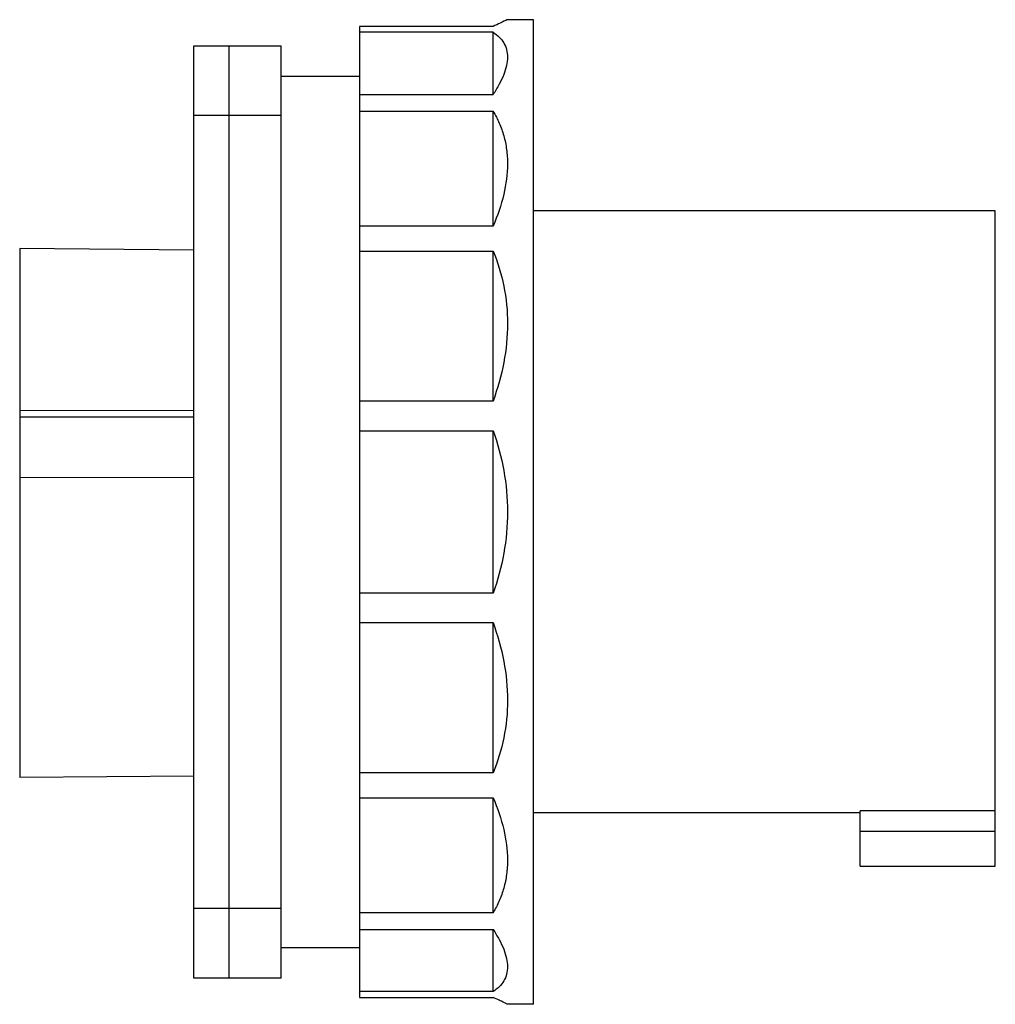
# Model space of a CAD drawing. Header units: millimetres. Extents: x 1254 to 1366, y 178 to 291.
import ezdxf

# ---------------------------------------------------------------- set-up
doc = ezdxf.new("R2010")
doc.units = ezdxf.units.MM
doc.header["$LTSCALE"] = 30.734
doc.layers.get('0').update_dxf_attribs({"linetype": 'CONTINUOUS'})

msp = doc.modelspace()

# ---------------------------------------------------------------- linework, layer by layer
at = {"color": 7, "linetype": 'Continuous'}
for p, q in [((1312.55, 291.19), (1309.55, 291.19)), ((1312.55, 178.19), (1312.55, 291.19)), ((1292.55, 290.41), (1292.55, 178.96)), ((1307.9, 290.41), (1292.55, 290.41)), ((1307.9, 289.74), (1292.55, 289.74)), ((1307.9, 282.6), (1307.9, 289.74)), ((1273.55, 181.19), (1273.55, 288.19)), ((1273.55, 288.19), (1283.55, 288.19)), ((1277.55, 288.19), (1277.55, 181.19)), ((1283.55, 181.19), (1283.55, 288.19)), ((1283.55, 284.69), (1292.55, 284.69)), ((1292.55, 282.6), (1307.9, 282.6)), ((1292.55, 280.69), (1307.9, 280.69)), ((1307.9, 267.5), (1307.9, 280.69)), ((1283.55, 280.19), (1273.55, 280.19)), ((1365.55, 269.24), (1312.55, 269.24)), ((1365.55, 194.04), (1365.55, 269.24)), ((1307.9, 267.5), (1292.55, 267.5)), ((1253.55, 264.93), (1253.55, 204.19)), ((1273.55, 264.75), (1253.55, 264.93)), ((1292.55, 264.63), (1307.9, 264.63)), ((1307.9, 247.4), (1307.9, 264.63)), ((1253.55, 246.38), (1273.55, 246.33)), ((1307.9, 247.4), (1292.55, 247.4)), ((1253.55, 245.59), (1273.55, 245.59)), ((1292.55, 244.01), (1307.9, 244.01)), ((1307.9, 225.36), (1307.9, 244.01)), ((1273.55, 238.61), (1253.55, 238.65)), ((1307.9, 225.36), (1292.55, 225.36)), ((1292.55, 221.98), (1307.9, 221.98)), ((1307.9, 204.75), (1307.9, 221.98)), ((1307.9, 204.75), (1292.55, 204.75)), ((1273.55, 204.36), (1253.55, 204.19)), ((1292.55, 201.88), (1307.9, 201.88)), ((1307.9, 188.69), (1307.9, 201.88)), ((1350.05, 200.14), (1312.55, 200.14)), ((1365.55, 200.37), (1350.05, 200.37)), ((1350.05, 194.04), (1350.05, 200.37)), ((1350.05, 198.04), (1365.55, 198.04)), ((1350.05, 194.04), (1365.55, 194.04)), ((1273.55, 189.19), (1283.55, 189.19)), ((1307.9, 188.69), (1292.55, 188.69)), ((1292.55, 186.77), (1307.9, 186.77)), ((1307.9, 179.64), (1307.9, 186.77)), ((1283.55, 184.69), (1292.55, 184.69)), ((1283.55, 181.19), (1273.55, 181.19)), ((1307.9, 179.64), (1292.55, 179.64)), ((1292.55, 178.96), (1307.9, 178.96)), ((1312.55, 178.19), (1309.55, 178.19))]:
    msp.add_line(p, q, dxfattribs=at)
msp.add_arc((1369.58, 161.05), 143.32, 114.7615, 115.491, dxfattribs=at)
for points, knots in [([(1307.9, 289.74), (1308.15, 289.58), (1308.61, 289.22), (1309.15, 288.54), (1309.48, 287.75), (1309.58, 286.86), (1309.46, 285.88), (1309.12, 284.83), (1308.59, 283.72), (1308.14, 282.98), (1307.9, 282.6)], [0, 0, 0, 0, 0.11066, 0.214803, 0.317495, 0.425424, 0.544781, 0.679579, 0.83142, 1, 1, 1, 1]), ([(1307.9, 280.69), (1308.16, 280.25), (1308.63, 279.33), (1309.16, 277.85), (1309.48, 276.28), (1309.62, 274.02), (1309.21, 271.01), (1308.4, 268.68), (1307.9, 267.5)], [0, 0, 0, 0, 0.111786, 0.225352, 0.341865, 0.462575, 0.719686, 1, 1, 1, 1]), ([(1307.9, 264.63), (1308.42, 263.34), (1309.27, 260.6), (1309.7, 256.26), (1309.24, 251.78), (1308.41, 248.85), (1307.9, 247.4)], [0, 0, 0, 0, 0.23787, 0.483682, 0.738133, 1, 1, 1, 1]), ([(1307.9, 244.01), (1308.42, 242.52), (1309.25, 239.45), (1309.7, 234.69), (1309.25, 229.93), (1308.42, 226.85), (1307.9, 225.36)], [0, 0, 0, 0, 0.249236, 0.5, 0.750764, 1, 1, 1, 1]), ([(1307.9, 221.98), (1308.41, 220.53), (1309.24, 217.6), (1309.7, 213.12), (1309.27, 208.78), (1308.42, 206.04), (1307.9, 204.75)], [0, 0, 0, 0, 0.261867, 0.516318, 0.76213, 1, 1, 1, 1]), ([(1307.9, 201.88), (1308.4, 200.7), (1309.21, 198.37), (1309.62, 195.36), (1309.48, 193.1), (1309.16, 191.52), (1308.63, 190.05), (1308.16, 189.13), (1307.9, 188.69)], [0, 0, 0, 0, 0.280314, 0.537425, 0.658134, 0.774648, 0.888213, 1, 1, 1, 1]), ([(1307.9, 186.77), (1308.14, 186.39), (1308.59, 185.65), (1309.12, 184.54), (1309.46, 183.5), (1309.58, 182.52), (1309.48, 181.63), (1309.15, 180.83), (1308.61, 180.16), (1308.15, 179.8), (1307.9, 179.64)], [0, 0, 0, 0, 0.16858, 0.320421, 0.455219, 0.574576, 0.682505, 0.785197, 0.889339, 1, 1, 1, 1]), ([(1309.55, 178.19), (1309.58, 178.17), (1309.39, 178.26), (1309.3, 178.3), (1308.99, 178.45), (1308.54, 178.66), (1308.13, 178.85), (1307.9, 178.96)], [0, 0, 0, 0, 0.065922, 0.147526, 0.260515, 0.575754, 1, 1, 1, 1])]:
    msp.add_open_spline(points, degree=3, knots=knots, dxfattribs=at)

doc.saveas('drawing.dxf')
